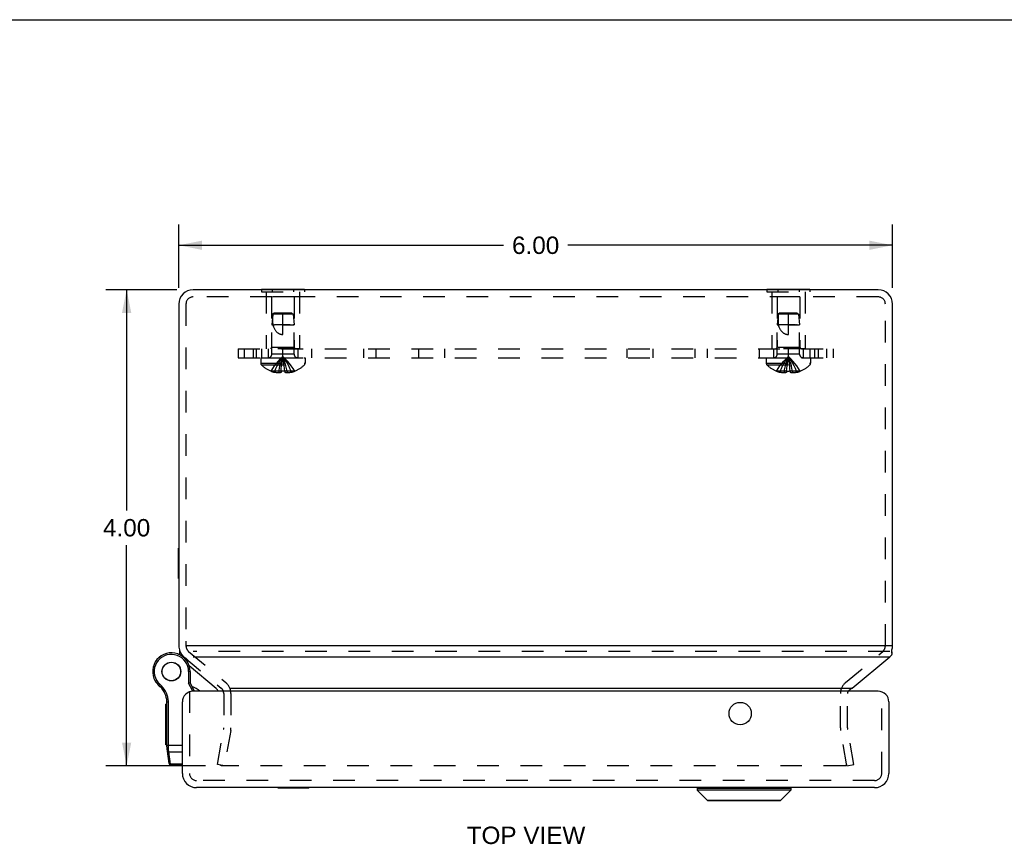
# Model space of a CAD drawing. Header units: inches. Extents: x 0 to 33.1, y 0 to 21.4.
# Tile 9 of 10: x 8.3 to 16.6, y 14.5 to 21.4. Entities that reach past the tile are written whole.
import ezdxf

# ---------------------------------------------------------------- set-up
doc = ezdxf.new("R2010")
doc.units = ezdxf.units.IN
doc.header["$LTSCALE"] = 1.821217
doc.header["$MEASUREMENT"] = 0
doc.linetypes.add('HIDDEN', pattern=[0.2, 0.1, -0.1])
doc.layers.get('0').update_dxf_attribs({"linetype": 'CONTINUOUS'})
for name, color, linetype in [('DEFAULT_2', 8, 'HIDDEN'), ('DIMENSIONS', 7, 'CONTINUOUS'), ('DOOR_ASSEMBLY', 7, 'CONTINUOUS'), ('SUBPANEL', 7, 'CONTINUOUS')]:
    doc.layers.add(name, color=color, linetype=linetype)
doc.styles.get("Standard").update_dxf_attribs({"font": 'arial.ttf'})
doc.dimstyles.new('DIMSTYLE_1', dxfattribs={"dimtxt": 0.146087, "dimasz": 0.194783, "dimexe": 0.09, "dimexo": 0.07, "dimgap": 0.0375, "dimtad": 0, "dimtih": 1, "dimtoh": 1, "dimzin": 4, "dimdsep": 46, "dimtxsty": 'Standard', "dimblk": '_FILLED', "dimblk1": '_FILLED', "dimblk2": '_FILLED', "dimcen": 0.09, "dimazin": 1, "dimtfac": 1, "dimtdec": 3, "dimtofl": 0, "dimtmove": 0, "dimatfit": 3, "dimldrblk": '_FILLED', "dimfxl": 0, "dimtolj": 1, "dimtzin": 4, "dimarcsym": 0})

# ---------------------------------------------------------------- blocks, each defined once
blk = doc.blocks.new('_FILLED')
at = {"color": 0, "linetype": 'ByBlock'}
blk.add_solid([(0, 0), (-1, 0.2), (-1, -0.2)], dxfattribs=at)
blk = doc.blocks.new('*D11')
at = {"layer": 'DIMENSIONS', "color": 2, "linetype": 'Continuous'}
for p, q in [((9.6, 19.1565), (9.002, 19.1565)), ((9.1773, 19.1565), (9.1773, 17.3024)), ((9.1773, 15.1562), (9.1773, 17.0103)), ((9.8393, 15.1562), (9.002, 15.1562))]:
    blk.add_line(p, q, dxfattribs=at)
at = {"layer": 'DIMENSIONS', "color": 2, "linetype": 'Continuous', "xscale": 0.1947826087, "yscale": 0.1947826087, "zscale": 0.1947826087}
for p, rotation in [((9.1773, 19.1565), 90), ((9.1773, 15.1562), 270)]:
    blk.add_blockref('_FILLED', p, dxfattribs=dict(at, rotation=rotation))
at = {"layer": 'DIMENSIONS', "color": 2, "linetype": 'Continuous', "insert": (9.1773, 17.2294), "char_height": 0.14609, "width": 0.396987, "attachment_point": 2, "line_spacing_factor": 0.9}
blk.add_mtext('4.00', dxfattribs=at)
blk = doc.blocks.new('*D12')
at = {"layer": 'DIMENSIONS', "color": 2, "linetype": 'Continuous'}
for p, q in [((9.6164, 19.1729), (9.6164, 19.7057)), ((15.6164, 19.1729), (15.6164, 19.7057)), ((9.6164, 19.5304), (12.3448, 19.5304)), ((15.6164, 19.5304), (12.8879, 19.5304))]:
    blk.add_line(p, q, dxfattribs=at)
at = {"layer": 'DIMENSIONS', "color": 2, "linetype": 'Continuous', "xscale": 0.1947826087, "yscale": 0.1947826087, "zscale": 0.1947826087, "rotation": 180}
blk.add_blockref('_FILLED', (9.6164, 19.5304), dxfattribs=at)
at = {"layer": 'DIMENSIONS', "color": 2, "linetype": 'Continuous', "xscale": 0.1947826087, "yscale": 0.1947826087, "zscale": 0.1947826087}
blk.add_blockref('_FILLED', (15.6164, 19.5304), dxfattribs=at)
at = {"layer": 'DIMENSIONS', "color": 2, "linetype": 'Continuous', "insert": (12.6164, 19.6034), "char_height": 0.14609, "width": 0.396987, "attachment_point": 2, "line_spacing_factor": 0.9}
blk.add_mtext('6.00', dxfattribs=at)

msp = doc.modelspace()

# ---------------------------------------------------------------- linework, layer by layer
at = {"color": 7, "linetype": 'Continuous'}
for p, q in [((0, 21.4261), (33.113, 21.4261)), ((10.3112, 19.1605), (10.3112, 19.1565)), ((10.3112, 19.1605), (10.6715, 19.1605)), ((10.4013, 19.1605), (10.4013, 19.1565)), ((10.5814, 19.1605), (10.5814, 19.1565)), ((10.6715, 19.1605), (10.6715, 19.1565)), ((14.5612, 19.1605), (14.5612, 19.1565)), ((14.5612, 19.1605), (14.9215, 19.1605)), ((14.6513, 19.1605), (14.6513, 19.1565)), ((14.8314, 19.1605), (14.8314, 19.1565)), ((14.9215, 19.1605), (14.9215, 19.1565)), ((9.6124, 16.7295), (9.6124, 16.9855)), ((9.6124, 16.9855), (9.6164, 16.9855)), ((9.6124, 16.7295), (9.6164, 16.7295)), ((9.6856, 16.1635), (9.6764, 16.1635)), ((15.6164, 16.1635), (15.5954, 16.1635)), ((9.6212, 16.1291), (9.6212, 16.1022)), ((15.6115, 16.1022), (15.6115, 16.1328))]:
    msp.add_line(p, q, dxfattribs=at)
at = {"color": 3, "linetype": 'Continuous'}
for p, q in [((15.4964, 19.1565), (9.7364, 19.1565)), ((9.6164, 19.0365), (9.6164, 16.1635)), ((15.6164, 16.1635), (15.6164, 19.0365)), ((15.5954, 16.1635), (9.6856, 16.1635)), ((9.7373, 16.0715), (15.5954, 16.0715)), ((15.2776, 15.8086), (15.5954, 16.0715)), ((10.0459, 15.8086), (15.2776, 15.8086))]:
    msp.add_line(p, q, dxfattribs=at)
for points in [[(9.6212, 16.1022), (9.6213, 16.1002), (9.6215, 16.0979), (9.6219, 16.0957), (9.6224, 16.0935), (9.6231, 16.0915), (9.6239, 16.0896), (9.6247, 16.0883)], [(15.5954, 16.0715), (15.5973, 16.0738), (15.5992, 16.0762), (15.6011, 16.0786), (15.603, 16.0811), (15.6049, 16.0837), (15.6068, 16.0863)], [(15.6065, 16.1203), (15.6075, 16.1184), (15.6085, 16.1164), (15.6094, 16.1143), (15.6101, 16.1121), (15.6107, 16.1097), (15.6111, 16.1074), (15.6114, 16.105), (15.6115, 16.1026), (15.6115, 16.1022)], [(15.6115, 16.1022), (15.6115, 16.1002), (15.6113, 16.0979), (15.6109, 16.0957), (15.6103, 16.0935), (15.6096, 16.0915), (15.6088, 16.0896), (15.6079, 16.0879), (15.6068, 16.0863)], [(15.2673, 15.802), (15.2625, 15.7987), (15.2577, 15.7951), (15.2529, 15.7915), (15.2481, 15.7876), (15.2433, 15.7837), (15.2413, 15.782)], [(15.2776, 15.8086), (15.2758, 15.8076), (15.2741, 15.8065), (15.2724, 15.8054), (15.2707, 15.8043), (15.269, 15.8032), (15.2673, 15.802)]]:
    msp.add_lwpolyline(points, dxfattribs=at)
for centre, radius, start, end in [((9.7364, 19.0365), 0.12, 90, 180), ((15.4964, 19.0365), 0.12, 0, 90), ((9.7364, 16.1635), 0.12, 180, 201.09082), ((15.4964, 16.1635), 0.12, 343.70811, 360), ((15.2987, 15.7626), 0.06, 160.44597, 161.18881)]:
    msp.add_arc(centre, radius, start, end, dxfattribs=at)
at = {"layer": 'DEFAULT_2', "color": 8, "linetype": 'HIDDEN'}
for p, q in [((10.3112, 19.1565), (10.3112, 19.1395)), ((10.3112, 19.1395), (10.6715, 19.1395)), ((10.3514, 19.1395), (10.3514, 18.6605)), ((10.4013, 19.1565), (10.4013, 19.1395)), ((10.5814, 19.1565), (10.5814, 19.1395)), ((10.6314, 19.1395), (10.6314, 18.6605)), ((10.6715, 19.1565), (10.6715, 19.1395)), ((14.5612, 19.1565), (14.5612, 19.1395)), ((14.5612, 19.1395), (14.9215, 19.1395)), ((14.6014, 19.1395), (14.6014, 18.6605)), ((14.6513, 19.1565), (14.6513, 19.1395)), ((14.8314, 19.1565), (14.8314, 19.1395)), ((14.8814, 19.1395), (14.8814, 18.6605)), ((14.9215, 19.1565), (14.9215, 19.1395)), ((15.4964, 19.0965), (9.7364, 19.0965)), ((10.3964, 19.098), (10.3964, 18.6705)), ((10.5864, 19.098), (10.3964, 19.098)), ((10.5864, 19.098), (10.5864, 18.6705)), ((14.6464, 19.098), (14.6464, 18.6705)), ((14.8364, 19.098), (14.6464, 19.098)), ((14.8364, 19.098), (14.8364, 18.6705)), ((9.6764, 19.0365), (9.6764, 16.2033)), ((10.4174, 18.9605), (10.4064, 18.9506)), ((10.5654, 18.9605), (10.4174, 18.9605)), ((10.4914, 18.7805), (10.4914, 18.9605)), ((10.5654, 18.9605), (10.5764, 18.9506)), ((14.6674, 18.9605), (14.6564, 18.9506)), ((14.8154, 18.9605), (14.6674, 18.9605)), ((14.7414, 18.7805), (14.7414, 18.9605)), ((14.8154, 18.9605), (14.8264, 18.9506)), ((15.5564, 16.1635), (15.5564, 19.0365)), ((10.4064, 18.9506), (10.3974, 18.8605)), ((10.5764, 18.9506), (10.4064, 18.9506)), ((10.5764, 18.9506), (10.5854, 18.8605)), ((14.6564, 18.9506), (14.6474, 18.8605)), ((14.8264, 18.9506), (14.6564, 18.9506)), ((14.8264, 18.9506), (14.8354, 18.8605)), ((10.3974, 18.6137), (10.3974, 18.8605)), ((10.3974, 18.8605), (10.4192, 18.8605)), ((10.4914, 18.8605), (10.5854, 18.8605)), ((10.5798, 18.8605), (10.5767, 18.8605)), ((10.5854, 18.8605), (10.585, 18.8605)), ((10.5854, 18.6137), (10.5854, 18.8605)), ((14.6474, 18.8605), (14.6573, 18.8605)), ((14.6477, 18.8605), (14.6474, 18.8605)), ((14.6474, 18.6137), (14.6474, 18.8605)), ((14.6808, 18.8605), (14.656, 18.8605)), ((14.7414, 18.8605), (14.8354, 18.8605)), ((14.8136, 18.8605), (14.808, 18.8605)), ((14.8354, 18.8605), (14.835, 18.8605)), ((14.8354, 18.6137), (14.8354, 18.8605)), ((10.6314, 18.6605), (10.3514, 18.6605)), ((10.3964, 18.6705), (10.3864, 18.6605)), ((10.5864, 18.6705), (10.3964, 18.6705)), ((10.5864, 18.6705), (10.5964, 18.6605)), ((14.8814, 18.6605), (14.6014, 18.6605)), ((14.6464, 18.6705), (14.6364, 18.6605)), ((14.8364, 18.6705), (14.6464, 18.6705)), ((14.8364, 18.6705), (14.8464, 18.6605)), ((10.3049, 18.5855), (10.3049, 18.539)), ((10.3049, 18.5855), (10.6779, 18.5855)), ((10.5854, 18.6137), (10.3974, 18.6137)), ((10.4999, 18.5368), (10.4972, 18.5573)), ((10.6779, 18.5855), (10.6779, 18.539)), ((14.5549, 18.5855), (14.9279, 18.5855)), ((14.5549, 18.5855), (14.5549, 18.539)), ((14.8354, 18.6137), (14.6474, 18.6137)), ((14.7499, 18.5368), (14.7472, 18.5573)), ((14.9279, 18.5855), (14.9279, 18.539)), ((10.3049, 18.539), (10.6779, 18.539)), ((10.3111, 18.5244), (10.6716, 18.5244)), ((10.3921, 18.4725), (10.3919, 18.4721)), ((10.3931, 18.4721), (10.3921, 18.4725)), ((10.4759, 18.4721), (10.3931, 18.4721)), ((10.4229, 18.4721), (10.4229, 18.4621)), ((10.4565, 18.4721), (10.4565, 18.4572)), ((10.4759, 18.4721), (10.478, 18.4946)), ((10.4759, 18.4725), (10.4759, 18.4721)), ((10.4759, 18.4721), (10.4759, 18.4621)), ((10.5024, 18.5159), (10.4999, 18.537)), ((10.5047, 18.4943), (10.5024, 18.5161)), ((10.5069, 18.4721), (10.5047, 18.4946)), ((10.5068, 18.4725), (10.5069, 18.4721)), ((10.5069, 18.4721), (10.5069, 18.4621)), ((10.5897, 18.4721), (10.5069, 18.4721)), ((10.5263, 18.4721), (10.5263, 18.4572)), ((10.5599, 18.4721), (10.5599, 18.4621)), ((10.5897, 18.4721), (10.5906, 18.4725)), ((10.5906, 18.4725), (10.5909, 18.4721)), ((14.5549, 18.539), (14.9279, 18.539)), ((14.5611, 18.5244), (14.9216, 18.5244)), ((14.6421, 18.4725), (14.6419, 18.4721)), ((14.6431, 18.4721), (14.6421, 18.4725)), ((14.7259, 18.4721), (14.6431, 18.4721)), ((14.6729, 18.4721), (14.6729, 18.4621)), ((14.7065, 18.4721), (14.7065, 18.4572)), ((14.7259, 18.4721), (14.728, 18.4946)), ((14.7311, 18.4723), (14.7259, 18.4725)), ((14.7259, 18.4725), (14.7259, 18.4721)), ((14.7259, 18.4721), (14.7259, 18.4621)), ((14.7524, 18.5159), (14.7499, 18.537)), ((14.7547, 18.4943), (14.7524, 18.5161)), ((14.7569, 18.4721), (14.7547, 18.4946)), ((14.7568, 18.4725), (14.7569, 18.4721)), ((14.8397, 18.4721), (14.7569, 18.4721)), ((14.7569, 18.4721), (14.7569, 18.4621)), ((14.7763, 18.4721), (14.7763, 18.4572)), ((14.8099, 18.4721), (14.8099, 18.4621)), ((14.8406, 18.4725), (14.8397, 18.4721)), ((14.8406, 18.4725), (14.8409, 18.4721)), ((9.6764, 16.2033), (9.6764, 16.1635)), ((9.6592, 16.0715), (9.9726, 15.8086)), ((9.6978, 16.1175), (10.0112, 15.8546)), ((15.5954, 16.1175), (9.7373, 16.1175)), ((15.2216, 15.8546), (15.5349, 16.1175)), ((9.994, 15.7626), (9.994, 15.4739)), ((10.054, 15.7626), (10.054, 15.4739)), ((15.1787, 15.4739), (15.1787, 15.7626)), ((15.2387, 15.4739), (15.2387, 15.7626)), ((9.9408, 15.1666), (9.9931, 15.4634)), ((10.0522, 15.453), (9.9999, 15.1562)), ((15.2329, 15.1562), (15.1805, 15.453)), ((15.292, 15.1666), (15.2396, 15.4634)), ((9.9999, 15.1562), (9.9408, 15.1666)), ((15.2198, 15.1562), (9.9756, 15.1562)), ((15.2298, 15.166), (15.2298, 15.1658)), ((15.2329, 15.1562), (15.292, 15.1666))]:
    msp.add_line(p, q, dxfattribs=at)
for points in [[(10.4064, 18.9506), (10.4093, 18.9532), (10.4121, 18.9557), (10.4148, 18.9582)], [(14.6564, 18.9506), (14.6593, 18.9532), (14.6621, 18.9557), (14.6648, 18.9582)], [(10.4064, 18.9506), (10.4055, 18.939), (10.4048, 18.9274), (10.4044, 18.9157), (10.4042, 18.904), (10.4044, 18.8925), (10.405, 18.8813), (10.4059, 18.8707), (10.4073, 18.8605)], [(14.6564, 18.9506), (14.6555, 18.939), (14.6548, 18.9274), (14.6544, 18.9157), (14.6542, 18.904), (14.6544, 18.8925), (14.655, 18.8813), (14.6559, 18.8707), (14.6573, 18.8605)], [(10.3988, 18.8605), (10.3977, 18.8605), (10.3974, 18.8605)], [(10.4073, 18.8605), (10.4094, 18.8531), (10.4117, 18.8462), (10.4142, 18.8398), (10.4168, 18.8338), (10.4196, 18.8282), (10.4225, 18.8231), (10.4255, 18.8183), (10.4285, 18.814), (10.4316, 18.81), (10.4347, 18.8064), (10.4379, 18.8032), (10.441, 18.8002), (10.4442, 18.7975), (10.4474, 18.7951), (10.4506, 18.7928), (10.4538, 18.7908), (10.4572, 18.789), (10.4606, 18.7873), (10.4641, 18.7858), (10.4678, 18.7844), (10.4715, 18.7833), (10.4754, 18.7823), (10.4793, 18.7815), (10.4833, 18.7809), (10.4873, 18.7806), (10.4914, 18.7805)], [(10.552, 18.8605), (10.4373, 18.8605), (10.4308, 18.8605), (10.4247, 18.8605), (10.4192, 18.8605)], [(14.6573, 18.8605), (14.6594, 18.8531), (14.6617, 18.8462), (14.6642, 18.8398), (14.6668, 18.8338), (14.6696, 18.8282), (14.6725, 18.8231), (14.6755, 18.8183), (14.6785, 18.814), (14.6816, 18.81), (14.6847, 18.8064), (14.6879, 18.8032), (14.691, 18.8002), (14.6942, 18.7975), (14.6974, 18.7951), (14.7006, 18.7928), (14.7038, 18.7908), (14.7072, 18.789), (14.7106, 18.7873), (14.7141, 18.7858), (14.7178, 18.7844), (14.7215, 18.7833), (14.7254, 18.7823), (14.7293, 18.7815), (14.7333, 18.7809), (14.7373, 18.7806), (14.7414, 18.7805)], [(14.802, 18.8605), (14.7954, 18.8605), (14.6808, 18.8605)], [(10.3921, 18.4725), (10.4058, 18.4946), (10.4206, 18.5161), (10.4366, 18.537), (10.4537, 18.5573), (10.472, 18.577), (10.4914, 18.5961)], [(10.4229, 18.4721), (10.4323, 18.4943), (10.4426, 18.5159), (10.4536, 18.5368), (10.4654, 18.5572), (10.478, 18.577), (10.4914, 18.5961)], [(10.4565, 18.4721), (10.4613, 18.4943), (10.4665, 18.5159), (10.4721, 18.5368), (10.4781, 18.5572), (10.4846, 18.577), (10.4914, 18.5961)], [(10.478, 18.4943), (10.4804, 18.5161), (10.4828, 18.537), (10.4855, 18.5573), (10.4884, 18.577), (10.4914, 18.5961)], [(10.4803, 18.5159), (10.4828, 18.5368), (10.4855, 18.5572), (10.4883, 18.577), (10.4914, 18.5961)], [(10.4973, 18.5572), (10.4944, 18.577), (10.4914, 18.5961)], [(10.4972, 18.5573), (10.4944, 18.577), (10.4914, 18.5961)], [(10.5263, 18.4721), (10.5215, 18.4943), (10.5163, 18.5159), (10.5106, 18.5368), (10.5046, 18.5572), (10.4982, 18.577), (10.4914, 18.5961)], [(10.5599, 18.4721), (10.5504, 18.4943), (10.5402, 18.5159), (10.5292, 18.5368), (10.5174, 18.5572), (10.5048, 18.577), (10.4914, 18.5961)], [(10.5906, 18.4725), (10.5769, 18.4946), (10.5621, 18.5161), (10.5461, 18.537), (10.529, 18.5573), (10.5108, 18.577), (10.4914, 18.5961)], [(14.6421, 18.4725), (14.6558, 18.4946), (14.6706, 18.5161), (14.6866, 18.537), (14.7037, 18.5573), (14.722, 18.577), (14.7414, 18.5961)], [(14.6729, 18.4721), (14.6823, 18.4943), (14.6926, 18.5159), (14.7036, 18.5368), (14.7154, 18.5572), (14.728, 18.577), (14.7414, 18.5961)], [(14.7065, 18.4721), (14.7113, 18.4943), (14.7165, 18.5159), (14.7221, 18.5368), (14.7281, 18.5572), (14.7346, 18.577), (14.7414, 18.5961)], [(14.728, 18.4943), (14.7304, 18.5161), (14.7328, 18.537), (14.7355, 18.5573), (14.7384, 18.577), (14.7414, 18.5961)], [(14.7303, 18.5159), (14.7328, 18.5368), (14.7355, 18.5572), (14.7383, 18.577), (14.7414, 18.5961)], [(14.7763, 18.4721), (14.7715, 18.4943), (14.7663, 18.5159), (14.7606, 18.5368), (14.7546, 18.5572), (14.7482, 18.577), (14.7414, 18.5961)], [(14.7473, 18.5572), (14.7444, 18.577), (14.7414, 18.5961)], [(14.7472, 18.5573), (14.7444, 18.577), (14.7414, 18.5961)], [(14.8406, 18.4725), (14.8269, 18.4946), (14.8121, 18.5161), (14.7961, 18.537), (14.779, 18.5573), (14.7608, 18.577), (14.7414, 18.5961)], [(14.8099, 18.4721), (14.8004, 18.4943), (14.7902, 18.5159), (14.7792, 18.5368), (14.7674, 18.5572), (14.7548, 18.577), (14.7414, 18.5961)], [(10.4565, 18.4572), (10.4525, 18.4575), (10.4484, 18.4578), (10.4443, 18.4583), (10.4402, 18.4588), (10.436, 18.4595), (10.4317, 18.4602), (10.4273, 18.4611), (10.4229, 18.4621)], [(10.4759, 18.4621), (10.4735, 18.4612), (10.471, 18.4603), (10.4686, 18.4596), (10.4662, 18.4589), (10.4637, 18.4583), (10.4613, 18.4579), (10.4589, 18.4575), (10.4565, 18.4572)], [(10.5068, 18.4725), (10.5017, 18.4723), (10.4965, 18.4722), (10.4914, 18.4721), (10.4862, 18.4722), (10.4811, 18.4723), (10.4759, 18.4725)], [(10.5263, 18.4572), (10.5239, 18.4575), (10.5214, 18.4579), (10.519, 18.4583), (10.5166, 18.4589), (10.5142, 18.4596), (10.5117, 18.4603), (10.5093, 18.4612), (10.5069, 18.4621)], [(10.5599, 18.4621), (10.5554, 18.4611), (10.551, 18.4602), (10.5468, 18.4595), (10.5426, 18.4588), (10.5384, 18.4583), (10.5344, 18.4578), (10.5303, 18.4575), (10.5263, 18.4572)], [(14.7065, 18.4572), (14.7025, 18.4575), (14.6984, 18.4578), (14.6943, 18.4583), (14.6902, 18.4588), (14.686, 18.4595), (14.6817, 18.4602), (14.6773, 18.4611), (14.6729, 18.4621)], [(14.7259, 18.4621), (14.7235, 18.4612), (14.721, 18.4603), (14.7186, 18.4596), (14.7162, 18.4589), (14.7137, 18.4583), (14.7113, 18.4579), (14.7089, 18.4575), (14.7065, 18.4572)], [(14.7311, 18.4723), (14.7362, 18.4722), (14.7414, 18.4721), (14.7465, 18.4722)], [(14.7568, 18.4725), (14.7517, 18.4723), (14.7465, 18.4722)], [(14.7763, 18.4572), (14.7739, 18.4575), (14.7714, 18.4579), (14.769, 18.4583), (14.7666, 18.4589), (14.7642, 18.4596), (14.7617, 18.4603), (14.7593, 18.4612), (14.7569, 18.4621)], [(14.8099, 18.4621), (14.8054, 18.4611), (14.801, 18.4602), (14.7968, 18.4595), (14.7926, 18.4588), (14.7884, 18.4583), (14.7844, 18.4578), (14.7803, 18.4575), (14.7763, 18.4572)], [(9.9656, 15.166), (9.9657, 15.1668), (9.9658, 15.1677)], [(9.9756, 15.1562), (9.9747, 15.1562), (9.9737, 15.1564), (9.9728, 15.1566), (9.9719, 15.1569), (9.971, 15.1573), (9.9701, 15.1578), (9.9694, 15.1584), (9.9686, 15.159), (9.968, 15.1597), (9.9674, 15.1605), (9.9669, 15.1613), (9.9665, 15.1621), (9.9661, 15.163), (9.9659, 15.1639), (9.9657, 15.1649), (9.9656, 15.1658), (9.9656, 15.166)], [(15.2298, 15.1658), (15.2298, 15.1649), (15.2296, 15.1639), (15.2294, 15.163), (15.229, 15.1621), (15.2286, 15.1613), (15.2281, 15.1605), (15.2275, 15.1597), (15.2268, 15.159), (15.2261, 15.1584), (15.2253, 15.1578), (15.2245, 15.1573), (15.2236, 15.1569), (15.2227, 15.1566), (15.2218, 15.1564), (15.2208, 15.1562), (15.2198, 15.1562)], [(15.2297, 15.1677), (15.2298, 15.1668), (15.2298, 15.166)]]:
    msp.add_lwpolyline(points, dxfattribs=at)
for centre, radius, start, end in [((9.7364, 19.0365), 0.06, 90, 180), ((15.4964, 19.0365), 0.06, 0, 90), ((10.3692, 18.6137), 0.0282, 270, 360), ((10.6136, 18.6137), 0.0282, 180, 270), ((14.6192, 18.6137), 0.0282, 270, 360), ((14.8636, 18.6137), 0.0282, 180, 270), ((10.3249, 18.539), 0.02, 180, 226.4862), ((10.4914, 18.7143), 0.2618, 226.4862, 247.66431), ((10.4914, 18.7143), 0.2614, 247.91062, 254.80589), ((10.4914, 18.7143), 0.2614, 285.19411, 292.08938), ((10.4914, 18.7143), 0.2618, 292.33569, 313.5138), ((10.6579, 18.539), 0.02, 313.5138, 360), ((14.5749, 18.539), 0.02, 180, 226.4862), ((14.7414, 18.7143), 0.2618, 226.4862, 247.66431), ((14.7414, 18.7143), 0.2614, 247.91062, 254.80589), ((14.7414, 18.7143), 0.2614, 285.19411, 292.08938), ((14.7414, 18.7143), 0.2618, 292.33569, 313.5138), ((14.9079, 18.539), 0.02, 313.5138, 360), ((9.7364, 16.1635), 0.06, 180, 230), ((15.4964, 16.1635), 0.06, 310, 360), ((9.7364, 16.1635), 0.12, 201.09082, 230), ((9.934, 15.7626), 0.12, 0, 50), ((15.2987, 15.7626), 0.12, 130, 180), ((9.934, 15.7626), 0.06, 0, 50), ((15.2987, 15.7626), 0.06, 164.7667, 180), ((9.934, 15.4739), 0.06, 350, 360), ((9.934, 15.4739), 0.12, 350, 360), ((15.2987, 15.4739), 0.12, 180, 190), ((15.2987, 15.4739), 0.06, 180, 190)]:
    msp.add_arc(centre, radius, start, end, dxfattribs=at)
at = {"layer": 'DOOR_ASSEMBLY', "color": 7, "linetype": 'Continuous'}
for p, q in [((9.6113, 16.094), (9.6109, 16.0941)), ((9.9295, 15.8056), (9.7036, 15.9951)), ((9.698, 15.9475), (9.698, 15.8493)), ((9.711, 15.9475), (9.698, 15.9475)), ((9.711, 15.9475), (9.711, 15.8525)), ((9.4175, 15.8681), (9.4287, 15.8746)), ((9.4175, 15.8681), (9.4287, 15.8746)), ((9.4175, 15.8681), (9.4175, 15.8681)), ((9.4287, 15.8746), (9.4287, 15.8746)), ((9.4474, 15.8321), (9.4559, 15.8419)), ((9.711, 15.8525), (9.698, 15.8493)), ((9.7331, 15.7819), (9.698, 15.8493)), ((9.7477, 15.782), (9.711, 15.8525)), ((9.5058, 15.3328), (9.5058, 15.6732)), ((9.5158, 15.6732), (9.5058, 15.6732)), ((9.5158, 15.6648), (9.5058, 15.6648)), ((9.5143, 15.7114), (9.5272, 15.7134)), ((9.5158, 15.3157), (9.5158, 15.6922)), ((9.5158, 15.6922), (9.5288, 15.6922)), ((9.5288, 15.3125), (9.5288, 15.6922)), ((9.5158, 15.6129), (9.5058, 15.6129)), ((9.5158, 15.6045), (9.5058, 15.6045)), ((9.5158, 15.5345), (9.5058, 15.5345)), ((9.5158, 15.333), (9.5058, 15.333)), ((9.5158, 15.3328), (9.5058, 15.3328)), ((9.5158, 15.3276), (9.6458, 15.3276)), ((9.5343, 15.1752), (9.517, 15.2984)), ((9.5254, 15.3127), (9.5258, 15.3126)), ((9.5258, 15.3126), (9.5262, 15.3126)), ((9.5262, 15.3126), (9.5267, 15.3126)), ((9.5267, 15.3126), (9.5271, 15.3126)), ((9.5271, 15.3126), (9.5275, 15.3126)), ((9.5275, 15.3126), (9.528, 15.3125)), ((9.528, 15.3125), (9.5284, 15.3125)), ((9.5284, 15.3125), (9.5288, 15.3125)), ((9.5288, 15.3113), (9.5288, 15.3125)), ((9.5289, 15.31), (9.5288, 15.3113)), ((9.5289, 15.3087), (9.5289, 15.31)), ((9.5289, 15.3074), (9.5289, 15.3087)), ((9.5289, 15.3062), (9.5289, 15.3074)), ((9.529, 15.3049), (9.5289, 15.3062)), ((9.5291, 15.3037), (9.529, 15.3049)), ((9.5291, 15.3024), (9.5291, 15.3037)), ((9.5292, 15.3012), (9.5291, 15.3024)), ((9.5293, 15.3), (9.5292, 15.3012)), ((9.5294, 15.2988), (9.5293, 15.3)), ((9.5295, 15.2976), (9.5294, 15.2988)), ((9.5296, 15.2964), (9.5295, 15.2976)), ((9.5297, 15.2953), (9.5296, 15.2964)), ((9.5298, 15.2941), (9.5297, 15.2953)), ((9.5299, 15.293), (9.5298, 15.2941)), ((9.5323, 15.2717), (9.5299, 15.293)), ((9.5464, 15.1706), (9.5323, 15.2717)), ((9.5323, 15.2717), (9.6458, 15.2717)), ((9.5343, 15.1752), (9.5343, 15.1752)), ((9.5343, 15.1752), (9.5343, 15.1752)), ((9.5471, 15.164), (9.5464, 15.1706)), ((9.6458, 15.1706), (9.5464, 15.1706)), ((9.6458, 15.164), (9.5471, 15.164)), ((10.4528, 14.968), (10.4528, 14.972)), ((10.7088, 14.968), (10.4528, 14.968)), ((10.7088, 14.968), (10.7088, 14.972)), ((13.9738, 14.9689), (14.7619, 14.9689)), ((13.9738, 14.9689), (13.9738, 14.9502)), ((14.7619, 14.9502), (13.9738, 14.9502)), ((13.9738, 14.9502), (14.0569, 14.8671)), ((14.7619, 14.9502), (14.6788, 14.8671)), ((14.7619, 14.9689), (14.7619, 14.9502)), ((14.0569, 14.8671), (14.6788, 14.8671)), ((14.0619, 14.865), (14.6737, 14.865))]:
    msp.add_line(p, q, dxfattribs=at)
at = {"layer": 'DOOR_ASSEMBLY', "color": 8, "linetype": 'HIDDEN'}
for p, q in [((9.7058, 15.782), (9.7058, 15.092)), ((15.5258, 15.092), (15.5258, 15.782)), ((15.4658, 15.032), (9.7658, 15.032))]:
    msp.add_line(p, q, dxfattribs=at)
at = {"layer": 'DOOR_ASSEMBLY', "color": 3, "linetype": 'Continuous'}
for p, q in [((15.4958, 15.782), (9.7358, 15.782)), ((9.6458, 15.092), (9.6458, 15.692)), ((15.5858, 15.692), (15.5858, 15.092)), ((15.4658, 14.972), (9.7658, 14.972))]:
    msp.add_line(p, q, dxfattribs=at)
at = {"layer": 'DOOR_ASSEMBLY', "color": 7, "linetype": 'Continuous'}
for points in [[(9.5158, 15.3157), (9.5158, 15.3156), (9.5158, 15.3156), (9.5158, 15.3155), (9.5159, 15.3155), (9.5159, 15.3154), (9.5159, 15.3154), (9.5159, 15.3153), (9.5159, 15.3153), (9.516, 15.3152), (9.516, 15.3152), (9.5161, 15.3151), (9.5161, 15.315), (9.5161, 15.315), (9.5162, 15.3149), (9.5162, 15.3149), (9.5163, 15.3148), (9.5164, 15.3148), (9.5164, 15.3147), (9.5165, 15.3147), (9.5166, 15.3146), (9.5166, 15.3146), (9.5167, 15.3145), (9.5168, 15.3145), (9.5169, 15.3145), (9.517, 15.3144), (9.517, 15.3144), (9.5171, 15.3143), (9.5172, 15.3143), (9.5173, 15.3142), (9.5174, 15.3142), (9.5175, 15.3141), (9.5176, 15.3141), (9.5178, 15.314), (9.5179, 15.314), (9.518, 15.3139), (9.5181, 15.3139), (9.5182, 15.3139), (9.5184, 15.3138), (9.5185, 15.3138), (9.5186, 15.3137), (9.5188, 15.3137), (9.5189, 15.3137), (9.519, 15.3136), (9.5192, 15.3136), (9.5193, 15.3135), (9.5195, 15.3135), (9.5196, 15.3135), (9.5198, 15.3134), (9.52, 15.3134), (9.5201, 15.3133), (9.5203, 15.3133), (9.5204, 15.3133), (9.5206, 15.3132), (9.5208, 15.3132), (9.5209, 15.3132), (9.5211, 15.3132), (9.5213, 15.3131), (9.5215, 15.3131), (9.5217, 15.3131), (9.5218, 15.313), (9.522, 15.313), (9.5222, 15.313), (9.5224, 15.313), (9.5226, 15.3129), (9.5228, 15.3129), (9.523, 15.3129), (9.5232, 15.3129), (9.5234, 15.3128), (9.5236, 15.3128), (9.5238, 15.3128), (9.524, 15.3128), (9.5242, 15.3127), (9.5244, 15.3127), (9.5246, 15.3127), (9.5248, 15.3127), (9.525, 15.3127), (9.5254, 15.3127)], [(9.517, 15.2984), (9.5171, 15.2982), (9.5171, 15.2981), (9.5171, 15.298), (9.5171, 15.2979), (9.5172, 15.2978), (9.5172, 15.2977), (9.5172, 15.2975), (9.5173, 15.2974), (9.5173, 15.2973), (9.5174, 15.2972), (9.5174, 15.2971), (9.5175, 15.297), (9.5175, 15.2969), (9.5176, 15.2968), (9.5177, 15.2967), (9.5177, 15.2966), (9.5178, 15.2965), (9.5179, 15.2964), (9.518, 15.2962), (9.5181, 15.2961), (9.5182, 15.296), (9.5182, 15.2959), (9.5183, 15.2958), (9.5184, 15.2957), (9.5185, 15.2957), (9.5186, 15.2956), (9.5187, 15.2955), (9.5188, 15.2954), (9.519, 15.2953), (9.5191, 15.2952), (9.5192, 15.2951), (9.5193, 15.295), (9.5194, 15.2949), (9.5196, 15.2948), (9.5197, 15.2948), (9.5198, 15.2947), (9.52, 15.2946), (9.5201, 15.2945), (9.5202, 15.2944), (9.5204, 15.2944), (9.5205, 15.2943), (9.5207, 15.2942), (9.5208, 15.2942), (9.521, 15.2941), (9.5211, 15.294), (9.5213, 15.294), (9.5215, 15.2939), (9.5216, 15.2938), (9.5218, 15.2938), (9.522, 15.2937), (9.5221, 15.2937), (9.5223, 15.2936), (9.5225, 15.2935), (9.5226, 15.2935), (9.5228, 15.2934), (9.523, 15.2934), (9.5232, 15.2934), (9.5234, 15.2933), (9.5236, 15.2933), (9.5237, 15.2932), (9.5239, 15.2932), (9.5241, 15.2932), (9.5243, 15.2931), (9.5245, 15.2931), (9.5247, 15.2931), (9.5249, 15.293), (9.5251, 15.293), (9.5253, 15.293), (9.5255, 15.293), (9.5257, 15.2929), (9.5259, 15.2929), (9.5261, 15.2929), (9.5263, 15.2929), (9.5265, 15.2929), (9.5267, 15.2929), (9.5269, 15.2929), (9.5271, 15.2929), (9.5274, 15.2928), (9.5276, 15.2928), (9.5278, 15.2928), (9.528, 15.2928), (9.5282, 15.2929), (9.5284, 15.2929), (9.5286, 15.2929), (9.5288, 15.2929), (9.5291, 15.2929), (9.5293, 15.2929), (9.5295, 15.2929), (9.5297, 15.2929), (9.5299, 15.293)], [(9.5194, 15.2815), (9.5194, 15.2813), (9.5195, 15.2811), (9.5195, 15.2809), (9.5195, 15.2808), (9.5196, 15.2806), (9.5196, 15.2804), (9.5197, 15.2802), (9.5197, 15.28), (9.5198, 15.2798), (9.5198, 15.2796), (9.5199, 15.2794), (9.52, 15.2793), (9.52, 15.2791), (9.5201, 15.2789), (9.5202, 15.2787), (9.5203, 15.2785), (9.5204, 15.2784), (9.5205, 15.2782), (9.5205, 15.278), (9.5206, 15.2778), (9.5207, 15.2777), (9.5208, 15.2775), (9.521, 15.2773), (9.5211, 15.2772), (9.5212, 15.277), (9.5213, 15.2768), (9.5214, 15.2767), (9.5215, 15.2765), (9.5216, 15.2763), (9.5218, 15.2762), (9.5219, 15.276), (9.522, 15.2759), (9.5222, 15.2757), (9.5223, 15.2756), (9.5225, 15.2754), (9.5226, 15.2753), (9.5227, 15.2752), (9.5229, 15.275), (9.523, 15.2749), (9.5232, 15.2748), (9.5234, 15.2746), (9.5235, 15.2745), (9.5237, 15.2744), (9.5238, 15.2742), (9.524, 15.2741), (9.5242, 15.274), (9.5244, 15.2739), (9.5245, 15.2738), (9.5247, 15.2737), (9.5249, 15.2736), (9.5251, 15.2735), (9.5252, 15.2734), (9.5254, 15.2733), (9.5256, 15.2732), (9.5258, 15.2731), (9.526, 15.273), (9.5262, 15.2729), (9.5264, 15.2728), (9.5266, 15.2727), (9.5268, 15.2726), (9.527, 15.2726), (9.5272, 15.2725), (9.5274, 15.2724), (9.5276, 15.2724), (9.5278, 15.2723), (9.528, 15.2722), (9.5282, 15.2722), (9.5284, 15.2721), (9.5286, 15.2721), (9.5288, 15.272), (9.529, 15.272), (9.5292, 15.2719), (9.5295, 15.2719), (9.5297, 15.2719), (9.5299, 15.2718), (9.5301, 15.2718), (9.5303, 15.2718), (9.5305, 15.2718), (9.5307, 15.2717), (9.531, 15.2717), (9.5312, 15.2717), (9.5314, 15.2717), (9.5316, 15.2717), (9.5318, 15.2717), (9.532, 15.2717), (9.5323, 15.2717)], [(9.5335, 15.1804), (9.5336, 15.1802), (9.5336, 15.18), (9.5336, 15.1798), (9.5337, 15.1796), (9.5337, 15.1794), (9.5338, 15.1793), (9.5338, 15.1791), (9.5339, 15.1789), (9.5339, 15.1787), (9.534, 15.1785), (9.5341, 15.1783), (9.5341, 15.1781), (9.5342, 15.1779), (9.5343, 15.1778), (9.5343, 15.1776), (9.5344, 15.1774), (9.5345, 15.1772), (9.5346, 15.1771), (9.5347, 15.1769), (9.5348, 15.1767), (9.5349, 15.1765), (9.535, 15.1764), (9.5351, 15.1762), (9.5352, 15.176), (9.5353, 15.1759), (9.5354, 15.1757), (9.5355, 15.1755), (9.5357, 15.1754), (9.5358, 15.1752), (9.5359, 15.1751), (9.536, 15.1749), (9.5362, 15.1748), (9.5363, 15.1746), (9.5365, 15.1745), (9.5366, 15.1743), (9.5367, 15.1742), (9.5369, 15.174), (9.537, 15.1739), (9.5372, 15.1738), (9.5373, 15.1736), (9.5375, 15.1735), (9.5377, 15.1734), (9.5378, 15.1732), (9.538, 15.1731), (9.5382, 15.173), (9.5383, 15.1729), (9.5385, 15.1728), (9.5387, 15.1727), (9.5388, 15.1725), (9.539, 15.1724), (9.5392, 15.1723), (9.5394, 15.1722), (9.5396, 15.1721), (9.5398, 15.172), (9.5399, 15.1719), (9.5401, 15.1718), (9.5403, 15.1718), (9.5405, 15.1717), (9.5407, 15.1716), (9.5409, 15.1715), (9.5411, 15.1714), (9.5413, 15.1714), (9.5415, 15.1713), (9.5417, 15.1712), (9.5419, 15.1712), (9.5421, 15.1711), (9.5423, 15.171), (9.5425, 15.171), (9.5428, 15.1709), (9.543, 15.1709), (9.5432, 15.1708), (9.5434, 15.1708), (9.5436, 15.1708), (9.5438, 15.1707), (9.544, 15.1707), (9.5442, 15.1707), (9.5445, 15.1707), (9.5447, 15.1706), (9.5449, 15.1706), (9.5451, 15.1706), (9.5453, 15.1706), (9.5455, 15.1706), (9.5458, 15.1706), (9.546, 15.1706), (9.5462, 15.1706), (9.5464, 15.1706)]]:
    msp.add_lwpolyline(points, dxfattribs=at)
for radius in [0.079, 0.078]:
    msp.add_circle((9.5535, 15.9475), radius, dxfattribs=at)
at = {"layer": 'DOOR_ASSEMBLY', "color": 3, "linetype": 'Continuous'}
msp.add_circle((14.3358, 15.5945), 0.0938, dxfattribs=at)
at = {"layer": 'DOOR_ASSEMBLY', "color": 7, "linetype": 'Continuous'}
for centre, radius, start, end in [((9.5535, 15.9475), 0.1575, 0, 210.26499), ((9.5535, 15.9475), 0.1445, 0, 210.26499), ((9.5165, 15.8519), 0.26, 50, 68.622), ((9.5535, 15.9475), 0.1575, 210.27865, 232.68689), ((9.5402, 15.9397), 0.1421, 210.26499, 229.20673), ((9.5402, 15.9397), 0.1291, 210.26499, 229.20673), ((9.3167, 15.6807), 0.2, 8.84009, 49.20673), ((9.3167, 15.6807), 0.213, 8.84009, 49.20673), ((9.6539, 15.6253), 0.21, 48.27124, 69.70189), ((9.8684, 15.7328), 0.095, 31.1408, 50), ((9.3908, 15.6922), 0.125, 0, 8.84009), ((9.3908, 15.6922), 0.138, 0, 8.84009), ((9.6408, 15.3157), 0.125, 180, 187.96175), ((9.5471, 15.177), 0.013, 187.97573, 270), ((13.9768, 14.9689), 0.00305, 89.99991, 180), ((14.7588, 14.9689), 0.00305, 0, 90.00009), ((14.0619, 14.8721), 0.0071, 225.00001, 270.00001), ((14.6737, 14.8721), 0.0071, 269.99999, 314.99999)]:
    msp.add_arc(centre, radius, start, end, dxfattribs=at)
at = {"layer": 'DOOR_ASSEMBLY', "color": 3, "linetype": 'Continuous'}
for centre, radius, start, end in [((9.7358, 15.692), 0.09, 90, 180), ((15.4958, 15.692), 0.09, 0, 90), ((9.7658, 15.092), 0.12, 180, 270), ((15.4658, 15.092), 0.12, 270, 360)]:
    msp.add_arc(centre, radius, start, end, dxfattribs=at)
at = {"layer": 'DOOR_ASSEMBLY', "color": 8, "linetype": 'HIDDEN'}
for centre, start, end in [((9.7658, 15.092), 180, 270), ((15.4658, 15.092), 270, 360)]:
    msp.add_arc(centre, 0.06, start, end, dxfattribs=at)
at = {"layer": 'SUBPANEL', "color": 8, "linetype": 'HIDDEN'}
for p, q in [((10.1164, 18.6605), (10.1164, 18.5855)), ((10.1164, 18.6605), (15.1164, 18.6605)), ((10.1681, 18.5855), (10.1681, 18.6605)), ((10.2414, 18.6605), (10.2414, 18.5855)), ((10.2704, 18.5855), (10.2704, 18.6605)), ((10.3104, 18.6605), (10.3104, 18.5855)), ((10.3664, 18.6605), (10.3664, 18.5855)), ((10.4914, 18.5855), (10.4914, 18.6605)), ((10.6164, 18.6605), (10.6164, 18.5855)), ((10.7333, 18.5855), (10.7333, 18.6605)), ((11.1729, 18.5855), (11.1729, 18.6605)), ((11.2742, 18.5855), (11.2742, 18.6605)), ((11.6324, 18.6605), (11.6324, 18.5855)), ((11.8504, 18.6605), (11.8504, 18.5855)), ((13.3824, 18.6605), (13.3824, 18.5855)), ((13.6004, 18.6605), (13.6004, 18.5855)), ((13.9586, 18.5855), (13.9586, 18.6605)), ((14.0599, 18.5855), (14.0599, 18.6605)), ((14.4994, 18.5855), (14.4994, 18.6605)), ((14.6164, 18.6605), (14.6164, 18.5855)), ((14.7414, 18.5855), (14.7414, 18.6605)), ((14.8664, 18.6605), (14.8664, 18.5855)), ((14.9224, 18.6605), (14.9224, 18.5855)), ((14.9623, 18.5855), (14.9623, 18.6605)), ((14.9914, 18.6605), (14.9914, 18.5855)), ((15.0647, 18.5855), (15.0647, 18.6605)), ((15.1164, 18.6605), (15.1164, 18.5855)), ((10.1164, 18.5855), (15.1164, 18.5855))]:
    msp.add_line(p, q, dxfattribs=at)

# ---------------------------------------------------------------- texts
at = {"layer": 'DIMENSIONS', "color": 2, "linetype": 'Continuous', "insert": (12.5353, 14.6445), "char_height": 0.14609, "width": 0.995455, "attachment_point": 2, "line_spacing_factor": 0.9}
msp.add_mtext('TOP VIEW', dxfattribs=at)

# ---------------------------------------------------------------- dimensions: what is measured, and where the dimension line sits
at = {"layer": 'DIMENSIONS', "color": 2, "linetype": 'Continuous'}
dim = msp.add_linear_dim(base=(15.6164, 19.5304), p1=(9.6164, 19.1029), p2=(15.6164, 19.1029), dimstyle='DIMSTYLE_1', dxfattribs=at)
dim.commit()
dim.dimension.update_dxf_attribs({"geometry": '*D12', "text_midpoint": (12.6154, 19.5296), "dimtype": 160})
dim = msp.add_linear_dim(base=(9.1773, 15.1562), p1=(9.67, 19.1565), p2=(9.9093, 15.1562), angle=270, dimstyle='DIMSTYLE_1', dxfattribs=at)
dim.commit()
dim.dimension.update_dxf_attribs({"geometry": '*D11', "text_midpoint": (9.1736, 17.1555), "dimtype": 160})

doc.saveas('drawing.dxf')
